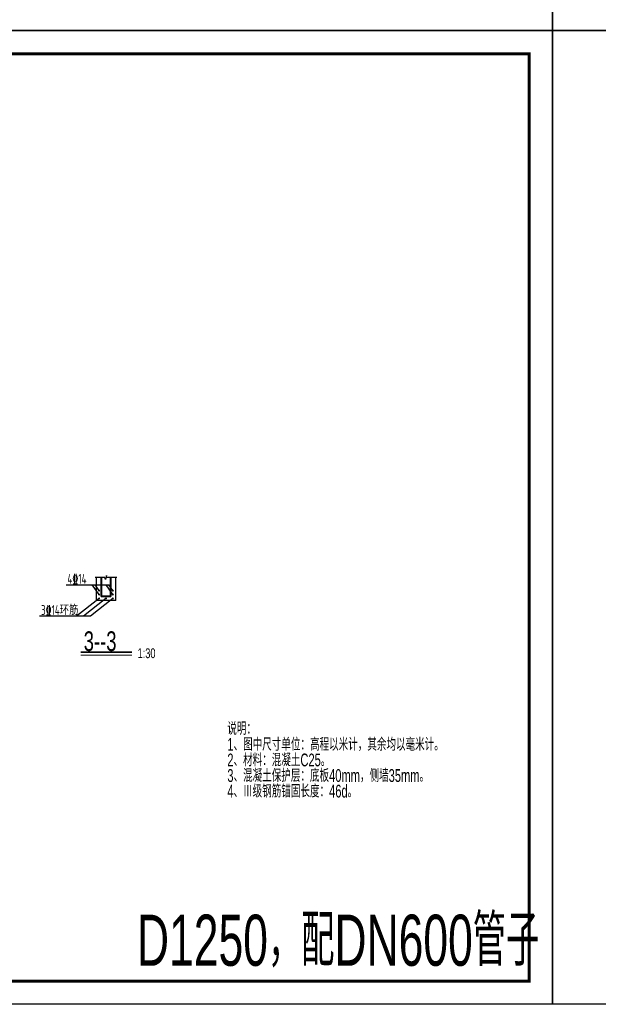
# Model space of a CAD drawing. Extents: x 515228 to 519464, y 3773519 to 3775499.
# Tile 7 of 14: x 517486 to 518075, y 3773519 to 3774520. Entities that reach past the tile are written whole.
import ezdxf

# ---------------------------------------------------------------- set-up
doc = ezdxf.new("R2010")
doc.units = 0
doc.layers.get('0').update_dxf_attribs({"linetype": 'CONTINUOUS'})
for name, color, linetype, lineweight in [('1XSX', 255, 'CONTINUOUS', 20), ('2CSX', 1, 'CONTINUOUS', 35), ('文本标注与细实线', 7, 'CONTINUOUS', 13), ('钢筋', 1, 'CONTINUOUS', 40)]:
    doc.layers.add(name, color=color, linetype=linetype, lineweight=lineweight)
doc.styles.add('hz-e', font='hztxt_e.shx', dxfattribs={"width": 0.7, "bigfont": 'hztxt.shx'})
doc.styles.add('三级钢', font='tssdeng.shx', dxfattribs={"width": 0.75, "bigfont": 'hztxt.shx'})

msp = doc.modelspace()

# ---------------------------------------------------------------- linework, layer by layer
for p, q in [((517533.47, 3773945.031), (517576.891, 3773945.031)), ((517566.99, 3773935.311), (517560.024, 3773945.031)), ((517566.99, 3773939.311), (517562.891, 3773945.031)), ((517580.99, 3773935.311), (517574.024, 3773945.031)), ((517580.99, 3773939.311), (517576.891, 3773945.031)), ((517566.99, 3773931.311), (517544.131, 3773913.359)), ((517573.99, 3773931.311), (517551.131, 3773913.359)), ((517580.99, 3773931.311), (517558.131, 3773913.359)), ((517583.99, 3773929.311), (517563.99, 3773929.311)), ((517558.131, 3773913.359), (517506.386, 3773913.359))]:
    msp.add_line(p, q)
for points in [[(518027.89, 3774508.674), (516627.89, 3774508.674), (516627.89, 3775498.674), (518027.89, 3775498.674)], [(519427.89, 3774508.674), (518027.89, 3774508.674), (518027.89, 3775498.674), (519427.89, 3775498.674)], [(518027.89, 3773518.674), (516627.89, 3773518.674), (516627.89, 3774508.674), (518027.89, 3774508.674)], [(519427.89, 3773518.674), (518027.89, 3773518.674), (518027.89, 3774508.674), (519427.89, 3774508.674)]]:
    msp.add_lwpolyline(points, close=True)
at = {"const_width": 2.828}
msp.add_lwpolyline([(516686.813, 3774485.004), (518004.321, 3774485.004), (518004.321, 3773542.243), (516686.813, 3773542.243), (516686.813, 3774485.004)], dxfattribs=at)
for points in [[(517584.99, 3773952.571), (517574.99, 3773952.571), (517574.49, 3773954.571), (517573.49, 3773950.571), (517572.99, 3773952.571), (517562.99, 3773952.571)], [(517563.99, 3773952.571), (517563.99, 3773929.311)], [(517583.99, 3773929.311), (517583.99, 3773952.571)]]:
    msp.add_lwpolyline(points)
at = {"layer": '1XSX'}
msp.add_line((517548.465, 3773873.635), (517600.177, 3773873.635), dxfattribs=at)
at = {"layer": '2CSX'}
msp.add_line((517548.465, 3773876.675), (517600.177, 3773876.675), dxfattribs=at)
at = {"layer": '2CSX', "const_width": 0.243}
msp.add_lwpolyline([(517548.465, 3773876.675), (517600.177, 3773876.675)], dxfattribs=at)
at = {"layer": '文本标注与细实线', "const_width": 1}
for points in [[(517567.49, 3773939.311, -1), (517566.49, 3773939.311, -1)], [(517567.49, 3773935.311, -1), (517566.49, 3773935.311, -1)], [(517567.49, 3773931.311, -1), (517566.49, 3773931.311, -1)], [(517574.49, 3773931.311, -1), (517573.49, 3773931.311, -1)], [(517581.49, 3773939.311, -1), (517580.49, 3773939.311, -1)], [(517581.49, 3773935.311, -1), (517580.49, 3773935.311, -1)], [(517581.49, 3773931.311, -1), (517580.49, 3773931.311, -1)]]:
    msp.add_lwpolyline(points, format="xyb", close=True, dxfattribs=at)
at = {"layer": '钢筋'}
msp.add_line((517578.99, 3773933.311), (517568.99, 3773933.311), dxfattribs=at)
for points in [[(517568.99, 3773952.571), (517568.99, 3773933.311)], [(517578.99, 3773933.311), (517578.99, 3773952.571)]]:
    msp.add_lwpolyline(points, dxfattribs=at)

# ---------------------------------------------------------------- texts
at = {"style": '三级钢', "width": 0.7}
for s, p in [('4\x8414', (517534.775, 3773946.311)), ('3\x8414环筋', (517507.946, 3773914.501))]:
    msp.add_text(s, height=10, dxfattribs=at).set_placement(p)
at = {"layer": '1XSX', "style": 'hz-e', "width": 0.7}
for s, height, p in [('3--3', 20, (517551.372, 3773877.885)), ('1:30', 10, (517606.125, 3773870.606))]:
    msp.add_text(s, height=height, dxfattribs=at).set_placement(p)
at = {"layer": '文本标注与细实线', "style": 'hz-e', "width": 0.65}
for s, height, p in [('说明：', 13, (517697.39, 3773792.578)), ('1、图中尺寸单位：高程以米计，其余均以毫米计。', 13, (517697.39, 3773776.462)), ('2、材料：混凝土C25。', 13, (517697.39, 3773760.615)), ('3、混凝土保护层：底板40mm，侧墙35mm。', 13, (517697.39, 3773744.768)), ('4、Ⅲ级钢筋锚固长度：46d。', 13, (517697.39, 3773728.921)), ('D1250，配DN600管子', 52, (517605.478, 3773557.833))]:
    msp.add_text(s, height=height, dxfattribs=at).set_placement(p)

doc.saveas('drawing.dxf')
